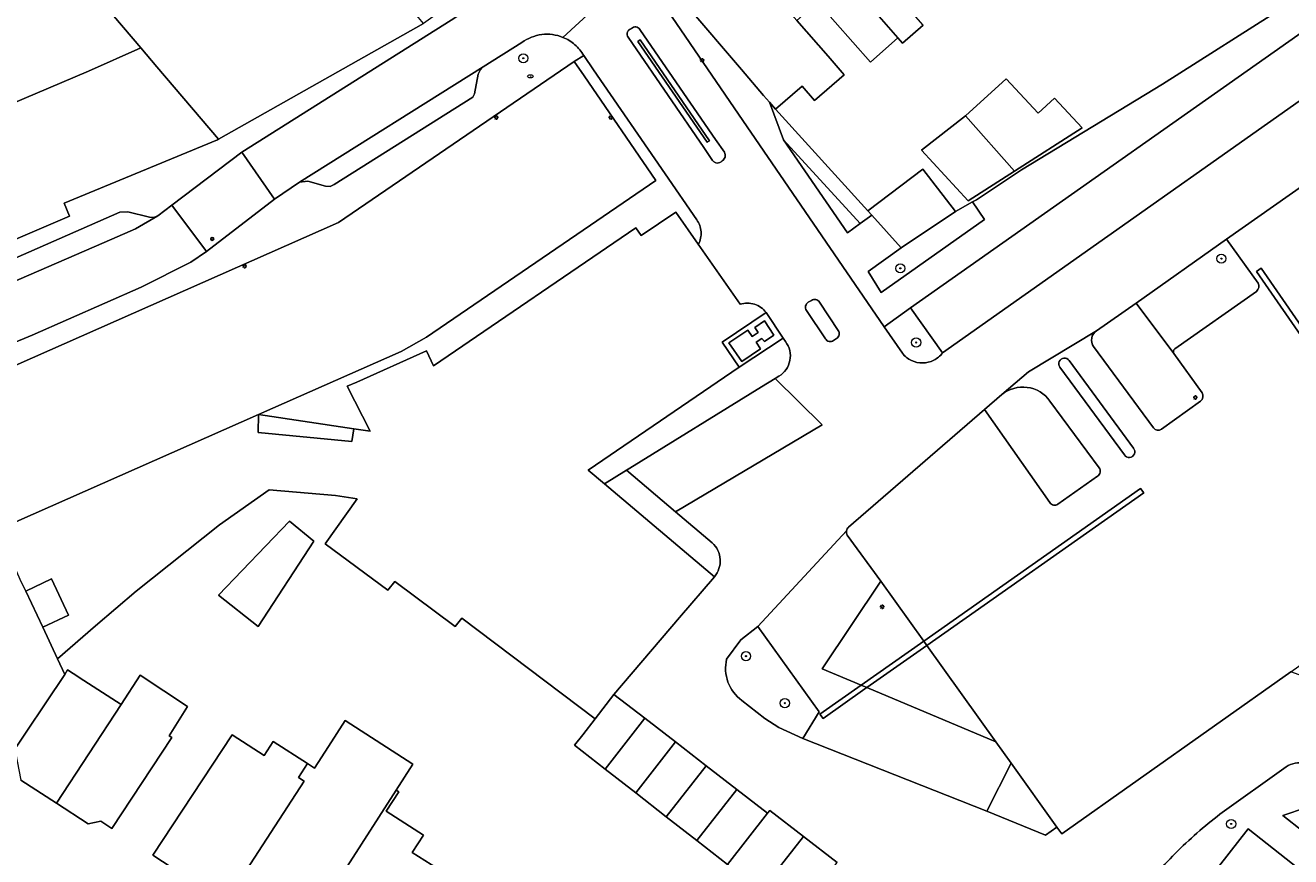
# Model space of a CAD drawing. Header units: metres. Extents: x 187916 to 189411, y 333285 to 334910.
# Tile 118 of 256: x 188176 to 188286, y 334581 to 334654. Entities that reach past the tile are written whole.
import ezdxf
from ezdxf.enums import TextEntityAlignment as Align

# ---------------------------------------------------------------- set-up
doc = ezdxf.new("R2010")
doc.units = ezdxf.units.M
for name, color, linetype, lineweight in [('B-ME-RI-PUT_INSPECTIE-S', 253, 'Continuous', 25), ('B-WE-GR-BEPLANTING_CULTUUR_BODEMBEDEKKER-GV', 253, 'Continuous', 15), ('B-WE-GR-BEPLANTING_CULTUUR_HEESTERS-GV', 253, 'Continuous', 15), ('B-WE-GR-BEPLANTING_CULTUUR_VASTE PLANTENVAK-GV', 253, 'Continuous', 15), ('B-WE-GR-BOOM-S', 253, 'Continuous', 15), ('B-WE-IE-MEUBILAIR-S', 253, 'Continuous', 15), ('B-WE-IE-TERREINAFSCHEIDING_KUNSTMATIG_HEKWERK-G', 253, 'IE-TERREINAFSCHEIDING_KUNSTMATIG-SO', 15), ('B-WE-IE-TERREINAFSCHEIDING_KUNSTMATIG_MUUR-G', 253, 'IE-TERREINAFSCHEIDING_KUNSTMATIG-SO', 15), ('B-WE-IE-TERREINAFSCHEIDING_KUNSTMATIG_MUUR-GV', 253, 'Continuous', 15), ('B-WE-OG-BEBOUWING-GV', 253, 'Continuous', 15), ('B-WE-OG-TERREIN_ERF-GV', 253, 'Continuous', 15), ('B-WE-VH-GESLOTENVERHARDING_ASFALT-GV', 253, 'Continuous', 15), ('B-WE-VH-OPENVERHARDING-GV', 253, 'Continuous', 15), ('B-WE-VH-OPENVERHARDING_BETONSTRAATSTEEN-GV', 253, 'Continuous', 15), ('B-WE-VH-OPENVERHARDING_STRAATBAKSTEEN-GV', 253, 'Continuous', 15), ('B-WE-VH-OPENVERHARDING_TEGEL-GV', 253, 'Continuous', 15)]:
    doc.layers.add(name, color=color, linetype=linetype, lineweight=lineweight)
doc.styles.add('NLCS-ISO', font='NLCS-ISO.ttf')
doc.linetypes.add('IE-TERREINAFSCHEIDING_KUNSTMATIG-SO', pattern='A,4,[82,NLCS.SHX,S=0.75,R=90,X=0,Y=0],4,-2', length=10)

# ---------------------------------------------------------------- blocks, each defined once
blk = doc.blocks.new('SIE-MEUBILAIR_PAAL_LICHTMAST-SO')
for points in [[(-0.62, 0), (-1, 0)], [(-0.71, 0.71), (-0.44, 0.44)], [(0, 1), (0, 0.62)], [(0.44, 0.44), (0.71, 0.71)], [(1, 0), (0.62, 0)], [(-0.71, -0.71), (-0.44, -0.44)], [(0, -0.62), (0, -1)], [(0.44, -0.44), (0.71, -0.71)]]:
    blk.add_lwpolyline(points)
blk.add_circle((0, 0), 0.5)
blk = doc.blocks.new('SIE-MEUBILAIR_PUT_BRANDKRAAN-SO')
blk.add_ellipse((0, 0), major_axis=(1.25, 0), ratio=0.54)
at = {"style": 'NLCS-ISO'}
blk.add_text('bk', height=0.75, dxfattribs=at).set_placement((0.03, 0), align=Align.MIDDLE_CENTER)
blk = doc.blocks.new('SGR-BOOM_GBKN-SO')
at = {"linetype": 'ByBlock', "lineweight": 18}
h = blk.add_hatch(color=0, dxfattribs=at)
h.dxf.hatch_style = 1
edge = h.paths.add_edge_path()
edge.add_arc((0, 0), 0.25, 0, 360)
at = {"color": 0, "linetype": 'ByBlock', "lineweight": 18}
for radius in [2, 0.25]:
    blk.add_circle((0, 0), radius, dxfattribs=at)
at = {"color": 0, "linetype": 'ByBlock', "lineweight": 18, "style": 'NLCS-ISO'}
blk.add_attdef('SOORT', (2.5, 0), '', height=1.5, dxfattribs=at)
blk = doc.blocks.new('SRI-PUT_INSPECTIE-SO')
blk.add_circle((0, 0), 2)
at = {"style": 'NLCS-ISO'}
blk.add_text('I', height=2.5, dxfattribs=at).set_placement((0, 0), align=Align.MIDDLE_CENTER)
blk = doc.blocks.new('DTM')
at = {"layer": 'B-WE-GR-BEPLANTING_CULTUUR_BODEMBEDEKKER-GV', "ltscale": 0.2, "flags": 128}
blk.add_lwpolyline([(188238.46, 334595.025), (188240.486, 334593.456), (188241.705, 334592.662), (188243.81, 334591.69), (188245.22, 334594.034), (188239.87, 334601.48), (188238.386, 334600.312), (188237.138, 334598.638)], dxfattribs=at)
for points in [[(188237.138, 334598.638, 0.1480266), (188237.253, 334596.632)], [(188237.253, 334596.632, 0.1477762), (188238.46, 334595.025)]]:
    blk.add_lwpolyline(points, format="xyb", dxfattribs=at)
at = {"layer": 'B-WE-GR-BEPLANTING_CULTUUR_HEESTERS-GV', "ltscale": 0.2, "flags": 128}
blk.add_lwpolyline([(188252.383, 334634.612), (188249.497, 334632.545), (188250.655, 334630.687), (188259.679, 334637.086), (188258.617, 334638.613), (188257.13, 334637.77)], close=True, dxfattribs=at)
for points in [[(188242.063, 334626.716), (188238.236, 334624.175), (188225.041, 334615.166), (188226.456, 334613.969), (188228.384, 334615.158), (188228.664, 334615.33), (188240.195, 334622.437), (188241.379, 334623.167), (188241.713, 334623.373)], [(188242.29, 334626.4), (188242.063, 334626.716)]]:
    blk.add_lwpolyline(points, dxfattribs=at)
for points in [[(188242.651, 334625.62, 0.1040962), (188242.29, 334626.4)], [(188242.336, 334623.966, 0.1042653), (188242.667, 334624.76)], [(188242.667, 334624.76, 0.1046582), (188242.651, 334625.62)], [(188241.713, 334623.373, 0.1036366), (188242.336, 334623.966)]]:
    blk.add_lwpolyline(points, format="xyb", dxfattribs=at)
at = {"layer": 'B-WE-GR-BEPLANTING_CULTUUR_VASTE PLANTENVAK-GV', "ltscale": 0.2, "flags": 128}
for points in [[(188283.589, 334631.525), (188280.846, 334635.359), (188272.928, 334629.779), (188276.242, 334625.361)], [(188276.309, 334625.78), (188283.452, 334630.797)], [(188256.011, 334625.415), (188253.212, 334629.344), (188250.914, 334627.694), (188252.501, 334625.38)]]:
    blk.add_lwpolyline(points, dxfattribs=at)
for points in [[(188283.452, 334630.797, 0.3666969), (188283.589, 334631.525)], [(188276.242, 334625.361, -0.3700084), (188276.309, 334625.78)], [(188252.501, 334625.38, 0.1148816), (188253.285, 334624.754)], [(188253.285, 334624.754, 0.1150862), (188254.265, 334624.537)], [(188254.265, 334624.537, 0.1157874), (188255.24, 334624.774)], [(188255.24, 334624.774, 0.1148011), (188256.011, 334625.415)]]:
    blk.add_lwpolyline(points, format="xyb", dxfattribs=at)
for points in [[(188250.607, 334605.458), (188245.497, 334597.777), (188248.886, 334596.353), (188254.365, 334600.209)], [(188254.63, 334599.839), (188249.38, 334596.146), (188260.67, 334591.404)], [(188266.014, 334583.939), (188262.006, 334589.537), (188259.869, 334585.333), (188265.021, 334583.257)]]:
    blk.add_lwpolyline(points, close=True, dxfattribs=at)
at = {"layer": 'B-WE-IE-TERREINAFSCHEIDING_KUNSTMATIG_HEKWERK-G', "ltscale": 0.2, "flags": 128}
for points in [[(188258.617, 334638.613), (188257.13, 334637.77)], [(188258.97, 334638.813), (188258.617, 334638.613)]]:
    blk.add_lwpolyline(points, dxfattribs=at)
at = {"layer": 'B-WE-IE-TERREINAFSCHEIDING_KUNSTMATIG_MUUR-G', "ltscale": 0.2, "flags": 128}
for points in [[(188275.225, 334648.909), (188286.157, 334655.859)], [(188275.225, 334648.909), (188269.138, 334645.203), (188262.907, 334641.412), (188258.97, 334638.813)], [(188225.041, 334615.166), (188226.456, 334613.969)], [(188226.456, 334613.969), (188236.066, 334605.845)], [(188236.066, 334605.845), (188233.023, 334602.278)], [(188233.023, 334602.278), (188227.288, 334595.555)]]:
    blk.add_lwpolyline(points, dxfattribs=at)
at = {"layer": 'B-WE-IE-TERREINAFSCHEIDING_KUNSTMATIG_MUUR-GV', "ltscale": 0.2, "flags": 128}
blk.add_lwpolyline([(188235.433, 334643.836), (188235.636, 334643.959), (188229.574, 334652.782), (188229.371, 334652.659)], close=True, dxfattribs=at)
at = {"layer": 'B-WE-OG-BEBOUWING-GV', "ltscale": 0.2, "flags": 128}
for points in [[(188165.176, 334631.174), (188179.681, 334637.385), (188179.233, 334638.513), (188192.638, 334644.059), (188192.726, 334644.109), (188187.327, 334650.444), (188185.929, 334652.085), (188181.35, 334650.056), (188156.298, 334639.418), (188155.781, 334640.518), (188157.982, 334642.778), (188155.723, 334645.043), (188153.511, 334642.823), (188152.348, 334643.28), (188164.076, 334671.447), (188164.34, 334671.35), (188167.365, 334673.874), (188166.548, 334674.832), (188165.802, 334675.708), (188165.069, 334676.568), (188162.739, 334679.303), (188163.05, 334680.002), (188156.921, 334682.388), (188144.135, 334651.786)], [(188171.877, 334591.282), (188174.231, 334589.763), (188179.269, 334597.309), (188178.628, 334598.678), (188177.343, 334601.42), (188175.857, 334604.594), (188175.477, 334605.404), (188173.457, 334609.978), (188196.199, 334620.02), (188208.691, 334625.536), (188210.885, 334626.779), (188225.781, 334636.965), (188230.958, 334640.505), (188224.681, 334649.638), (188223.817, 334650.895), (188203.21, 334636.805), (188170.352, 334622.3)], [(188303.354, 334567.504), (188282.731, 334583.791), (188276.805, 334576.215)]]:
    blk.add_lwpolyline(points, dxfattribs=at)
for points in [[(188240.877, 334665.814), (188252.108, 334652.969), (188252.519, 334652.499), (188254.317, 334654.084), (188252.162, 334656.549), (188255.061, 334659.083), (188252.192, 334662.365), (188245.579, 334669.93)], [(188236.595, 334662.067), (188243.267, 334654.487), (188245.084, 334656.09), (188249.705, 334650.85), (188252.108, 334652.969), (188240.877, 334665.814)], [(188243.267, 334654.487), (188236.595, 334662.067), (188231.85, 334657.914), (188233.749, 334655.688), (188238.425, 334650.208), (188240.371, 334647.936), (188240.891, 334647.328), (188241.406, 334646.727), (188243.745, 334648.73), (188244.806, 334647.491), (188247.416, 334649.726), (188246.003, 334651.376)], [(188258.023, 334646.132), (188262.31, 334641.306), (188268.217, 334645.089), (188265.8, 334647.689), (188264.358, 334646.374), (188261.58, 334649.382)], [(188262.31, 334641.306), (188258.023, 334646.132), (188254.175, 334643.148), (188258.259, 334638.711)], [(188249.822, 334637.464), (188252.383, 334634.612), (188257.13, 334637.77), (188254.282, 334641.473), (188249.488, 334637.836)], [(188198.91, 334610.713), (188192.72, 334604.221), (188196.191, 334601.501), (188201.052, 334608.959)], [(188178.106, 334605.647), (188175.857, 334604.594), (188177.343, 334601.42), (188179.593, 334602.473)], [(188174.231, 334589.763), (188174.966, 334590.469), (188175.441, 334588.046), (188178.541, 334586.04), (188184.196, 334594.663), (188180.953, 334596.768), (188180.013, 334597.378), (188179.526, 334597.694), (188179.269, 334597.309)], [(188184.196, 334594.663), (188178.541, 334586.04), (188181.325, 334584.238), (188182.436, 334584.458), (188183.383, 334583.834), (188188.626, 334591.791), (188188.396, 334591.94), (188190.001, 334594.495), (188185.879, 334597.229)], [(188229.97, 334593.476), (188227.288, 334595.555), (188225.633, 334593.419), (188224.558, 334592.032), (188223.841, 334591.107), (188226.508, 334589.03)], [(188193.304, 334577.327), (188193.838, 334576.979), (188194.04, 334576.105), (188195.465, 334575.152), (188196.377, 334575.311), (188199.278, 334573.43), (188199.315, 334573.487), (188199.416, 334573.422), (188208.26, 334587.184), (188209.715, 334589.447), (188203.781, 334593.266), (188202.325, 334591.004), (188201.096, 334589.112), (188200.486, 334589.504), (188199.704, 334588.287), (188200.203, 334587.965)], [(188229.97, 334593.476), (188226.508, 334589.03), (188229.185, 334586.945), (188232.653, 334591.398)], [(188200.486, 334589.504), (188197.494, 334591.429), (188196.703, 334590.215), (188193.903, 334592.016), (188186.969, 334581.493), (188190.252, 334579.33), (188190.454, 334578.456), (188191.879, 334577.503), (188192.791, 334577.662), (188193.304, 334577.327), (188200.203, 334587.965), (188199.704, 334588.287)], [(188232.653, 334591.398), (188229.185, 334586.945), (188231.862, 334584.86), (188235.335, 334589.319)], [(188235.335, 334589.319), (188231.862, 334584.86), (188234.54, 334582.774), (188238.018, 334587.24)], [(188199.278, 334573.43), (188199.851, 334573.058), (188200.062, 334572.186), (188201.496, 334571.26), (188202.393, 334571.435), (188205.702, 334569.346), (188212.409, 334579.971), (188209.658, 334581.744), (188210.627, 334583.243), (188207.379, 334585.335), (188208.484, 334587.04), (188208.26, 334587.184), (188199.416, 334573.422), (188199.315, 334573.487)], [(188237.217, 334580.689), (188240.7, 334585.162), (188238.018, 334587.24), (188234.54, 334582.774)], [(188240.7, 334585.162), (188237.217, 334580.689), (188240.161, 334578.396), (188243.851, 334583.134), (188240.904, 334585.417)], [(188240.161, 334578.396), (188243.081, 334576.122), (188243.753, 334576.92), (188246.798, 334580.851), (188243.851, 334583.134)]]:
    blk.add_lwpolyline(points, close=True, dxfattribs=at)
at = {"layer": 'B-WE-OG-TERREIN_ERF-GV', "ltscale": 0.2, "flags": 128}
for points in [[(188171.566, 334668.943), (188185.929, 334652.085), (188187.327, 334650.444), (188192.726, 334644.109), (188210.642, 334654.226), (188202.754, 334663.691), (188202.68, 334663.78), (188191.851, 334677.039), (188189.865, 334679.471), (188189.797, 334679.554), (188187.855, 334681.883), (188185.871, 334684.262), (188183.832, 334686.706), (188181.849, 334689.085), (188180.516, 334690.683), (188178.619, 334689.119), (188180.734, 334683.272), (188168.407, 334672.732)], [(188185.929, 334652.085), (188171.566, 334668.943), (188168.407, 334672.732), (188167.365, 334673.874), (188164.34, 334671.35), (188164.076, 334671.447), (188152.348, 334643.28), (188153.511, 334642.823), (188155.723, 334645.043), (188157.982, 334642.778), (188155.781, 334640.518), (188156.298, 334639.418), (188181.35, 334650.056)], [(188262.31, 334641.306), (188258.259, 334638.711), (188254.175, 334643.148), (188258.023, 334646.132), (188261.58, 334649.382), (188264.358, 334646.374), (188265.8, 334647.689), (188268.217, 334645.089)], [(188240.891, 334647.328), (188242.108, 334644.045), (188248.814, 334636.73), (188249.822, 334637.464), (188249.488, 334637.836), (188241.406, 334646.727)], [(188248.814, 334636.73), (188242.108, 334644.045), (188247.694, 334635.913)], [(188238.236, 334624.175), (188242.063, 334626.716), (188240.582, 334628.947), (188236.738, 334626.347)], [(188239.003, 334627.416), (188239.379, 334626.849), (188239.894, 334627.186), (188239.609, 334627.649), (188240.442, 334628.216), (188241.265, 334626.965), (188240.446, 334626.406), (188240.224, 334626.687), (188239.723, 334626.359), (188240.106, 334625.768), (188238.454, 334624.663), (188237.336, 334626.305)], [(188239.003, 334627.416), (188237.336, 334626.305), (188238.454, 334624.663), (188240.106, 334625.768), (188239.723, 334626.359), (188240.224, 334626.687), (188240.446, 334626.406), (188241.265, 334626.965), (188240.442, 334628.216), (188239.609, 334627.649), (188239.894, 334627.186), (188239.379, 334626.849)], [(188204.547, 334618.778), (188196.199, 334620.02), (188196.179, 334618.466), (188204.38, 334617.658)], [(188201.052, 334608.959), (188196.191, 334601.501), (188192.72, 334604.221), (188198.91, 334610.713)]]:
    blk.add_lwpolyline(points, close=True, dxfattribs=at)
for points in [[(188254.317, 334654.084), (188252.519, 334652.499), (188252.108, 334652.969), (188249.705, 334650.85), (188245.084, 334656.09)], [(188243.267, 334654.487), (188246.003, 334651.376), (188247.416, 334649.726), (188244.806, 334647.491), (188243.745, 334648.73), (188241.406, 334646.727), (188249.488, 334637.836), (188254.282, 334641.473), (188257.13, 334637.77), (188258.617, 334638.613), (188258.97, 334638.813), (188262.907, 334641.412), (188269.138, 334645.203), (188275.225, 334648.909), (188286.157, 334655.859)], [(188234.516, 334637.064), (188231.766, 334641.06), (188225.491, 334650.178), (188224.643, 334651.41), (188223.817, 334650.895), (188224.681, 334649.638), (188230.958, 334640.505), (188225.781, 334636.965), (188210.885, 334626.779), (188208.691, 334625.536), (188196.199, 334620.02)], [(188238.324, 334629.665), (188234.66, 334634.91), (188232.697, 334637.719), (188229.666, 334635.675), (188229.194, 334636.357), (188211.519, 334624.295), (188210.911, 334625.587), (188204.802, 334622.851), (188203.976, 334622.503), (188205.962, 334618.567), (188204.547, 334618.778), (188204.38, 334617.658), (188196.179, 334618.466), (188196.199, 334620.02), (188173.457, 334609.978)], [(188175.477, 334605.404), (188175.857, 334604.594), (188178.106, 334605.647), (188179.593, 334602.473), (188177.343, 334601.42), (188178.628, 334598.678), (188181.959, 334601.55), (188185.513, 334604.58), (188192.812, 334610.385), (188197.14, 334613.443), (188202.934, 334612.936), (188204.838, 334612.654), (188202.029, 334608.72), (188207.51, 334604.66), (188208.129, 334605.415), (188213.394, 334601.5), (188213.985, 334602.21), (188225.633, 334593.419), (188227.288, 334595.555), (188233.023, 334602.278), (188236.066, 334605.845), (188226.456, 334613.969), (188225.041, 334615.166), (188238.236, 334624.175)], [(188196.199, 334620.02), (188204.547, 334618.778), (188205.962, 334618.567), (188203.976, 334622.503), (188204.802, 334622.851), (188210.911, 334625.587), (188211.519, 334624.295), (188229.194, 334636.357), (188229.666, 334635.675), (188232.697, 334637.719), (188234.66, 334634.91)], [(188238.236, 334624.175), (188236.738, 334626.347), (188240.582, 334628.947)], [(188237.217, 334580.689), (188234.54, 334582.774), (188231.862, 334584.86), (188229.185, 334586.945), (188226.508, 334589.03), (188223.841, 334591.107), (188224.558, 334592.032), (188225.633, 334593.419), (188213.985, 334602.21), (188213.394, 334601.5), (188208.129, 334605.415), (188207.51, 334604.66), (188202.029, 334608.72), (188204.838, 334612.654), (188202.934, 334612.936), (188197.14, 334613.443), (188192.812, 334610.385), (188185.513, 334604.58), (188181.959, 334601.55), (188178.628, 334598.678), (188179.269, 334597.309), (188179.526, 334597.694), (188180.013, 334597.378), (188180.953, 334596.768), (188184.196, 334594.663), (188185.879, 334597.229), (188190.001, 334594.495), (188188.396, 334591.94), (188188.626, 334591.791), (188183.383, 334583.834), (188182.436, 334584.458), (188181.325, 334584.238), (188178.541, 334586.04), (188175.441, 334588.046)], [(188190.252, 334579.33), (188186.969, 334581.493), (188193.903, 334592.016), (188196.703, 334590.215), (188197.494, 334591.429), (188200.486, 334589.504), (188201.096, 334589.112), (188202.325, 334591.004), (188203.781, 334593.266), (188209.715, 334589.447), (188208.26, 334587.184), (188208.484, 334587.04), (188207.379, 334585.335), (188210.627, 334583.243), (188209.658, 334581.744), (188212.409, 334579.971)]]:
    blk.add_lwpolyline(points, dxfattribs=at)
for points in [[(188234.904, 334636.008, 0.1439858), (188234.516, 334637.064)], [(188234.66, 334634.91, 0.1440695), (188234.904, 334636.008)], [(188239.57, 334629.673, 0.1589123), (188238.324, 334629.665)], [(188240.582, 334628.947, 0.1586726), (188239.57, 334629.673)]]:
    blk.add_lwpolyline(points, format="xyb", dxfattribs=at)
at = {"layer": 'B-WE-VH-GESLOTENVERHARDING_ASFALT-GV', "ltscale": 0.2, "flags": 128}
for points in [[(188222.822, 334653.009), (188229.214, 334658.904), (188228.803, 334659.229), (188228.643, 334659.596), (188228.775, 334659.974), (188229.406, 334660.372), (188227.572, 334663.728), (188227.306, 334663.62), (188225.035, 334662.635), (188222.93, 334661.334), (188217.293, 334657.343), (188213.051, 334654.504), (188194.753, 334642.964), (188197.605, 334638.845)], [(188252.501, 334625.38), (188250.914, 334627.694), (188238.558, 334645.725), (188232.364, 334654.764), (188230.802, 334657.044), (188230.083, 334658.038), (188229.214, 334658.904), (188222.822, 334653.009)], [(188330.853, 334610.607), (188325.061, 334618.719), (188323.857, 334620.379), (188302.271, 334651.041), (188298.882, 334655.688), (188256.011, 334625.415)], [(188229.541, 334653.685), (188229.921, 334653.134), (188236.161, 334644.079), (188236.935, 334642.957)], [(188197.605, 334638.845), (188199.787, 334640.344), (188215.862, 334650.417), (188219.246, 334652.56)], [(188235.906, 334642.233), (188235.129, 334643.37), (188228.915, 334652.463), (188228.533, 334653.021)], [(188224.643, 334651.41), (188225.491, 334650.178), (188231.766, 334641.06), (188234.516, 334637.064)], [(188247.791, 334610.19), (188259.671, 334620.481), (188261.186, 334621.768), (188263.524, 334623.754), (188269.48, 334627.349), (188272.928, 334629.779), (188280.846, 334635.359), (188289.043, 334641.135), (188293.415, 334644.225)], [(188291.752, 334637.376), (188289.043, 334641.135), (188280.846, 334635.359), (188283.589, 334631.525)], [(188162.857, 334621.453), (188166.778, 334622.985), (188176.418, 334626.956), (188185.953, 334631.175), (188190.305, 334633.357), (188191.678, 334634.294), (188188.635, 334638.322), (188187.411, 334637.396), (188185.457, 334636.273), (188183.402, 334635.348), (188169.719, 334629.446), (188169.69, 334629.56), (188165.261, 334627.726), (188161.089, 334626.156)], [(188234.66, 334634.91), (188238.324, 334629.665)], [(188316.868, 334584.28), (188283.454, 334632.539), (188283.864, 334632.826), (188317.014, 334584.837), (188318.416, 334582.84), (188318.04, 334582.577), (188319.537, 334580.404), (188327.83, 334586.211), (188325.072, 334590.069)], [(188283.452, 334630.797), (188276.309, 334625.78)], [(188245.771, 334626.658), (188244.118, 334629.125)], [(188244.277, 334629.846), (188244.549, 334630.011)], [(188245.259, 334629.856), (188246.9, 334627.384)], [(188240.582, 334628.947), (188242.063, 334626.716), (188242.29, 334626.4)], [(188269.48, 334627.349), (188263.524, 334623.754), (188261.186, 334621.768)], [(188246.746, 334626.674), (188246.475, 334626.494)], [(188274.443, 334618.852), (188269.216, 334625.964)], [(188267.083, 334624.753), (188272.698, 334617.086)], [(188276.242, 334625.361), (188278.696, 334621.924)], [(188271.905, 334616.499), (188266.272, 334624.158)], [(188241.713, 334623.373), (188241.379, 334623.167), (188245.5, 334619.12), (188232.678, 334611.521), (188235.882, 334608.807)], [(188265.387, 334612.33), (188259.671, 334620.481), (188247.791, 334610.19)], [(188265.399, 334621.207), (188269.694, 334615.372)], [(188278.564, 334621.204), (188275.155, 334618.734)], [(188269.567, 334614.642), (188266.1, 334612.191)], [(188247.684, 334609.483), (188250.607, 334605.458), (188254.365, 334600.209), (188273.326, 334613.549), (188273.597, 334613.178), (188254.63, 334599.839), (188260.67, 334591.404), (188262.006, 334589.537), (188266.014, 334583.939), (188266.428, 334583.373), (188286.468, 334597.52), (188292.346, 334601.694)], [(188239.87, 334601.48), (188247.608, 334609.856)], [(188247.608, 334609.856), (188239.87, 334601.48), (188245.22, 334594.034), (188243.81, 334591.69), (188259.869, 334585.333), (188262.006, 334589.537), (188260.67, 334591.404), (188249.38, 334596.146), (188249.218, 334596.032), (188245.563, 334593.454), (188245.292, 334593.825), (188248.886, 334596.353), (188245.497, 334597.777), (188250.607, 334605.458), (188247.684, 334609.483)], [(188236.066, 334605.845), (188233.023, 334602.278), (188227.288, 334595.555), (188229.97, 334593.476), (188232.653, 334591.398), (188235.335, 334589.319), (188238.018, 334587.24), (188240.7, 334585.162), (188240.904, 334585.417), (188243.851, 334583.134), (188246.798, 334580.851)], [(188237.138, 334598.638), (188238.386, 334600.312), (188239.87, 334601.48)], [(188307.014, 334581.37), (188298.807, 334593.073), (188286.468, 334597.52), (188266.428, 334583.373), (188266.014, 334583.939), (188265.021, 334583.257), (188259.869, 334585.333), (188243.81, 334591.69), (188241.705, 334592.662), (188240.486, 334593.456), (188238.46, 334595.025)], [(188280.26, 334585.088), (188286.041, 334589.234)], [(188287.836, 334585.672), (188285.758, 334584.958), (188301.765, 334572.387), (188305.704, 334574.106)]]:
    blk.add_lwpolyline(points, dxfattribs=at)
for points in [[(188298.455, 334656.274), (188296.131, 334659.651), (188292.277, 334656.906), (188253.212, 334629.344), (188256.011, 334625.415), (188298.882, 334655.688)], [(188228.384, 334615.158), (188232.678, 334611.521), (188245.5, 334619.12), (188241.379, 334623.167), (188240.195, 334622.437), (188228.664, 334615.33)]]:
    blk.add_lwpolyline(points, close=True, dxfattribs=at)
for points in [[(188228.445, 334653.241, -0.1273731), (188228.473, 334653.476)], [(188228.473, 334653.476, -0.1239586), (188228.611, 334653.669)], [(188228.611, 334653.669, -0.1266569), (188228.824, 334653.772)], [(188228.824, 334653.772, -0.1242304), (188228.996, 334653.892)], [(188228.996, 334653.892, -0.1242646), (188229.205, 334653.918)], [(188229.205, 334653.918, -0.1260303), (188229.402, 334653.843)], [(188229.402, 334653.843, -0.1242884), (188229.541, 334653.685)], [(188219.246, 334652.56, -0.0629397), (188220.066, 334653.016)], [(188220.066, 334653.016, -0.064839), (188220.975, 334653.251)], [(188220.975, 334653.251, -0.0638998), (188221.914, 334653.249)], [(188221.914, 334653.249, -0.0640589), (188222.822, 334653.009)], [(188222.822, 334653.009, -0.0420623), (188223.372, 334652.73)], [(188223.372, 334652.73, -0.0427838), (188223.868, 334652.363)], [(188223.868, 334652.363, -0.0424861), (188224.295, 334651.919)], [(188228.533, 334653.021, -0.1285279), (188228.445, 334653.241)], [(188224.295, 334651.919, -0.0431842), (188224.643, 334651.41)], [(188236.904, 334642.342, -0.1073838), (188236.735, 334642.204)], [(188237.002, 334642.536, -0.1028789), (188236.904, 334642.342)], [(188236.935, 334642.957, -0.1059817), (188237.013, 334642.754)], [(188237.013, 334642.754, -0.1056999), (188237.002, 334642.536)], [(188236.086, 334642.081, -0.1086777), (188235.906, 334642.233)], [(188236.314, 334642.021, -0.1131274), (188236.086, 334642.081)], [(188236.545, 334642.065, -0.112592), (188236.314, 334642.021)], [(188236.735, 334642.204, -0.1121241), (188236.545, 334642.065)], [(188234.516, 334637.064, -0.1439858), (188234.904, 334636.008)], [(188234.904, 334636.008, -0.1440695), (188234.66, 334634.91)], [(188283.589, 334631.525, -0.3666969), (188283.452, 334630.797)], [(188244.549, 334630.011, -0.1867709), (188244.934, 334630.073)], [(188238.324, 334629.665, -0.1589123), (188239.57, 334629.673)], [(188239.57, 334629.673, -0.1586726), (188240.582, 334628.947)], [(188244.118, 334629.125, -0.2034956), (188244.044, 334629.519)], [(188244.044, 334629.519, -0.2038238), (188244.277, 334629.846)], [(188244.934, 334630.073, -0.1880771), (188245.259, 334629.856)], [(188246.965, 334626.998, -0.1936094), (188246.746, 334626.674)], [(188246.9, 334627.384, -0.1940339), (188246.965, 334626.998)], [(188269.216, 334625.964, -0.4346903), (188269.48, 334627.349)], [(188242.29, 334626.4, -0.1040962), (188242.651, 334625.62)], [(188246.087, 334626.421, -0.2116456), (188245.771, 334626.658)], [(188246.475, 334626.494, -0.2091197), (188246.087, 334626.421)], [(188276.309, 334625.78, 0.3700084), (188276.242, 334625.361)], [(188242.667, 334624.76, -0.1042653), (188242.336, 334623.966)], [(188242.651, 334625.62, -0.1046582), (188242.667, 334624.76)], [(188253.285, 334624.754, -0.1148816), (188252.501, 334625.38)], [(188254.265, 334624.537, -0.1150862), (188253.285, 334624.754)], [(188255.24, 334624.774, -0.1157874), (188254.265, 334624.537)], [(188256.011, 334625.415, -0.1148011), (188255.24, 334624.774)], [(188266.272, 334624.158, -1.0171031), (188267.083, 334624.753)], [(188242.336, 334623.966, -0.1036366), (188241.713, 334623.373)], [(188261.186, 334621.768, -0.4345819), (188265.399, 334621.207)], [(188278.696, 334621.924, -0.3998033), (188278.564, 334621.204)], [(188275.155, 334618.734, -0.4018218), (188274.443, 334618.852)], [(188272.698, 334617.086, -1.070948), (188271.905, 334616.499)], [(188269.694, 334615.372, -0.4424211), (188269.567, 334614.642)], [(188266.1, 334612.191, -0.4249465), (188265.387, 334612.33)], [(188247.608, 334609.856, -0.1762351), (188247.791, 334610.19)], [(188247.791, 334610.19, 0.1762351), (188247.608, 334609.856)], [(188247.684, 334609.483, -0.1767091), (188247.608, 334609.856)], [(188247.608, 334609.856, 0.1767091), (188247.684, 334609.483)], [(188235.882, 334608.807, -0.1945773), (188236.571, 334607.363)], [(188236.571, 334607.363, -0.1943072), (188236.066, 334605.845)], [(188237.253, 334596.632, -0.1480266), (188237.138, 334598.638)], [(188238.46, 334595.025, -0.1477762), (188237.253, 334596.632)], [(188286.041, 334589.234, -0.4488424), (188288.939, 334588.461)], [(188276.353, 334581.65, -0.0317233), (188280.26, 334585.088)], [(188272.914, 334577.744, -0.0319951), (188276.353, 334581.65)]]:
    blk.add_lwpolyline(points, format="xyb", dxfattribs=at)
at = {"layer": 'B-WE-VH-OPENVERHARDING-GV', "ltscale": 0.2, "flags": 128}
for points in [[(188286.041, 334589.234), (188280.26, 334585.088)], [(188305.704, 334574.106), (188301.765, 334572.387), (188285.758, 334584.958), (188287.836, 334585.672)], [(188272.914, 334577.744), (188269.233, 334576.805), (188270.374, 334574.446), (188273.649, 334571.971), (188276.805, 334576.215), (188282.731, 334583.791), (188303.354, 334567.504), (188303.552, 334567.715), (188313.714, 334559.758), (188315.755, 334559.688), (188315.716, 334560.478)]]:
    blk.add_lwpolyline(points, dxfattribs=at)
for points in [[(188288.939, 334588.461, 0.4488424), (188286.041, 334589.234)], [(188280.26, 334585.088, 0.0317233), (188276.353, 334581.65)], [(188276.353, 334581.65, 0.0319951), (188272.914, 334577.744)]]:
    blk.add_lwpolyline(points, format="xyb", dxfattribs=at)
at = {"layer": 'B-WE-VH-OPENVERHARDING_BETONSTRAATSTEEN-GV', "ltscale": 0.2, "flags": 128}
for points in [[(188215.862, 334650.417), (188199.787, 334640.344), (188200.528, 334640.429), (188202.066, 334639.993), (188202.473, 334639.966), (188202.837, 334640.149), (188214.947, 334647.763), (188215.088, 334648.069), (188215.419, 334649.79), (188215.577, 334650.148)], [(188197.605, 334638.845), (188194.753, 334642.964), (188188.635, 334638.322), (188191.678, 334634.294)], [(188187.411, 334637.396), (188187.054, 334637.264), (188186.674, 334637.278), (188184.788, 334637.763), (188184.092, 334637.725), (188174.931, 334633.7), (188171.156, 334632.075), (188170.818, 334631.758), (188169.69, 334629.56), (188169.719, 334629.446), (188183.402, 334635.348), (188185.457, 334636.273)]]:
    blk.add_lwpolyline(points, close=True, dxfattribs=at)
for points in [[(188244.934, 334630.073, 0.1867709), (188244.549, 334630.011)], [(188244.044, 334629.519, 0.2034956), (188244.118, 334629.125)], [(188244.277, 334629.846, 0.2038238), (188244.044, 334629.519)], [(188245.259, 334629.856, 0.1880771), (188244.934, 334630.073)], [(188246.746, 334626.674, 0.1936094), (188246.965, 334626.998)], [(188246.965, 334626.998, 0.1940339), (188246.9, 334627.384)], [(188269.48, 334627.349, 0.4346903), (188269.216, 334625.964)], [(188245.771, 334626.658, 0.2116456), (188246.087, 334626.421)], [(188246.087, 334626.421, 0.2091197), (188246.475, 334626.494)], [(188267.083, 334624.753, 1.0171031), (188266.272, 334624.158)], [(188265.399, 334621.207, 0.4345819), (188261.186, 334621.768)], [(188278.564, 334621.204, 0.3998033), (188278.696, 334621.924)], [(188274.443, 334618.852, 0.4018218), (188275.155, 334618.734)], [(188271.905, 334616.499, 1.070948), (188272.698, 334617.086)], [(188269.567, 334614.642, 0.4424211), (188269.694, 334615.372)], [(188265.387, 334612.33, 0.4249465), (188266.1, 334612.191)]]:
    blk.add_lwpolyline(points, format="xyb", dxfattribs=at)
for points in [[(188244.118, 334629.125), (188245.771, 334626.658)], [(188244.549, 334630.011), (188244.277, 334629.846)], [(188246.9, 334627.384), (188245.259, 334629.856)], [(188278.696, 334621.924), (188276.242, 334625.361), (188272.928, 334629.779), (188269.48, 334627.349)], [(188246.475, 334626.494), (188246.746, 334626.674)], [(188269.216, 334625.964), (188274.443, 334618.852)], [(188272.698, 334617.086), (188267.083, 334624.753)], [(188266.272, 334624.158), (188271.905, 334616.499)], [(188261.186, 334621.768), (188259.671, 334620.481), (188265.387, 334612.33)], [(188269.694, 334615.372), (188265.399, 334621.207)], [(188275.155, 334618.734), (188278.564, 334621.204)], [(188266.1, 334612.191), (188269.567, 334614.642)]]:
    blk.add_lwpolyline(points, dxfattribs=at)
at = {"layer": 'B-WE-VH-OPENVERHARDING_STRAATBAKSTEEN-GV', "ltscale": 0.2, "flags": 128}
for points in [[(188316.868, 334584.28), (188318.04, 334582.577), (188318.416, 334582.84), (188317.014, 334584.837), (188283.864, 334632.826), (188283.454, 334632.539)], [(188254.63, 334599.839), (188273.597, 334613.178), (188273.326, 334613.549), (188254.365, 334600.209)], [(188254.365, 334600.209), (188248.886, 334596.353), (188249.38, 334596.146), (188254.63, 334599.839)], [(188249.38, 334596.146), (188248.886, 334596.353), (188245.292, 334593.825), (188245.563, 334593.454), (188249.218, 334596.032)]]:
    blk.add_lwpolyline(points, close=True, dxfattribs=at)
at = {"layer": 'B-WE-VH-OPENVERHARDING_TEGEL-GV', "ltscale": 0.2, "flags": 128}
for points in [[(188232.364, 334654.764), (188238.558, 334645.725), (188250.914, 334627.694), (188253.212, 334629.344), (188292.277, 334656.906)], [(188286.157, 334655.859), (188275.225, 334648.909), (188269.138, 334645.203), (188262.907, 334641.412), (188258.97, 334638.813), (188258.617, 334638.613), (188259.679, 334637.086), (188250.655, 334630.687), (188249.497, 334632.545), (188252.383, 334634.612), (188249.822, 334637.464), (188248.814, 334636.73), (188247.694, 334635.913), (188242.108, 334644.045), (188240.891, 334647.328), (188240.371, 334647.936), (188238.425, 334650.208), (188233.749, 334655.688)], [(188174.931, 334633.7), (188184.092, 334637.725), (188184.788, 334637.763), (188186.674, 334637.278), (188187.054, 334637.264), (188187.411, 334637.396), (188188.635, 334638.322), (188194.753, 334642.964), (188213.051, 334654.504), (188217.293, 334657.343), (188222.93, 334661.334), (188225.035, 334662.635), (188227.306, 334663.62), (188227.572, 334663.728), (188226.565, 334666.563), (188217.67, 334659.262), (188210.642, 334654.226), (188192.726, 334644.109), (188192.638, 334644.059), (188179.233, 334638.513), (188179.681, 334637.385), (188165.176, 334631.174)], [(188236.935, 334642.957), (188236.161, 334644.079), (188229.921, 334653.134), (188229.541, 334653.685)], [(188219.246, 334652.56), (188215.862, 334650.417), (188215.577, 334650.148), (188215.419, 334649.79), (188215.088, 334648.069), (188214.947, 334647.763), (188202.837, 334640.149), (188202.473, 334639.966), (188202.066, 334639.993), (188200.528, 334640.429), (188199.787, 334640.344), (188197.605, 334638.845), (188191.678, 334634.294)], [(188228.533, 334653.021), (188228.915, 334652.463), (188235.129, 334643.37), (188235.906, 334642.233)], [(188170.352, 334622.3), (188203.21, 334636.805), (188223.817, 334650.895), (188224.643, 334651.41)], [(188191.678, 334634.294), (188190.305, 334633.357), (188185.953, 334631.175), (188176.418, 334626.956), (188166.778, 334622.985), (188162.857, 334621.453)], [(188232.678, 334611.521), (188228.384, 334615.158), (188226.456, 334613.969), (188236.066, 334605.845)], [(188235.882, 334608.807), (188232.678, 334611.521)]]:
    blk.add_lwpolyline(points, dxfattribs=at)
for points in [[(188228.473, 334653.476, 0.1273731), (188228.445, 334653.241)], [(188228.611, 334653.669, 0.1239586), (188228.473, 334653.476)], [(188228.824, 334653.772, 0.1266569), (188228.611, 334653.669)], [(188228.996, 334653.892, 0.1242304), (188228.824, 334653.772)], [(188229.205, 334653.918, 0.1242646), (188228.996, 334653.892)], [(188229.402, 334653.843, 0.1260303), (188229.205, 334653.918)], [(188229.541, 334653.685, 0.1242884), (188229.402, 334653.843)], [(188220.066, 334653.016, 0.0629397), (188219.246, 334652.56)], [(188220.975, 334653.251, 0.064839), (188220.066, 334653.016)], [(188221.914, 334653.249, 0.0638998), (188220.975, 334653.251)], [(188222.822, 334653.009, 0.0640589), (188221.914, 334653.249)], [(188223.372, 334652.73, 0.0420623), (188222.822, 334653.009)], [(188223.868, 334652.363, 0.0427838), (188223.372, 334652.73)], [(188224.295, 334651.919, 0.0424861), (188223.868, 334652.363)], [(188228.445, 334653.241, 0.1285279), (188228.533, 334653.021)], [(188224.643, 334651.41, 0.0431842), (188224.295, 334651.919)], [(188236.735, 334642.204, 0.1073838), (188236.904, 334642.342)], [(188236.904, 334642.342, 0.1028789), (188237.002, 334642.536)], [(188237.013, 334642.754, 0.1059817), (188236.935, 334642.957)], [(188237.002, 334642.536, 0.1056999), (188237.013, 334642.754)], [(188235.906, 334642.233, 0.1086777), (188236.086, 334642.081)], [(188236.086, 334642.081, 0.1131274), (188236.314, 334642.021)], [(188236.314, 334642.021, 0.112592), (188236.545, 334642.065)], [(188236.545, 334642.065, 0.1121241), (188236.735, 334642.204)], [(188236.571, 334607.363, 0.1945773), (188235.882, 334608.807)], [(188236.066, 334605.845, 0.1943072), (188236.571, 334607.363)]]:
    blk.add_lwpolyline(points, format="xyb", dxfattribs=at)
blk.add_lwpolyline([(188235.433, 334643.836), (188229.371, 334652.659), (188229.574, 334652.782), (188235.636, 334643.959)], close=True, dxfattribs=at)
at = {"layer": 'B-ME-RI-PUT_INSPECTIE-S', "xscale": 0.06250000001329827, "yscale": 0.06250000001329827, "zscale": 0.06250000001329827}
blk.add_blockref('SRI-PUT_INSPECTIE-SO', (188192.167, 334635.379), dxfattribs=at)
at = {"layer": 'B-WE-GR-BOOM-S', "xscale": 0.2, "yscale": 0.2, "zscale": 0.2}
for p in [(188219.36, 334651.18), (188280.389, 334633.659), (188252.324, 334632.808), (188253.706, 334626.324), (188238.823, 334598.897), (188242.225, 334594.786), (188281.24, 334584.226)]:
    blk.add_blockref('SGR-BOOM_GBKN-SO', p, dxfattribs=at)
at = {"layer": 'B-WE-IE-MEUBILAIR-S', "xscale": 0.2, "yscale": 0.2, "zscale": 0.2}
for name, p in [('SIE-MEUBILAIR_PAAL_LICHTMAST-SO', (188235, 334651)), ('SIE-MEUBILAIR_PUT_BRANDKRAAN-SO', (188219.977, 334649.602)), ('SIE-MEUBILAIR_PAAL_LICHTMAST-SO', (188217, 334646)), ('SIE-MEUBILAIR_PAAL_LICHTMAST-SO', (188227, 334646)), ('SIE-MEUBILAIR_PAAL_LICHTMAST-SO', (188195, 334633)), ('SIE-MEUBILAIR_PAAL_LICHTMAST-SO', (188278.106, 334621.524)), ('SIE-MEUBILAIR_PAAL_LICHTMAST-SO', (188250.731, 334603.217))]:
    blk.add_blockref(name, p, dxfattribs=at)

msp = doc.modelspace()

# ---------------------------------------------------------------- block references
msp.add_blockref('DTM', (0, 0))

doc.saveas('drawing.dxf')
